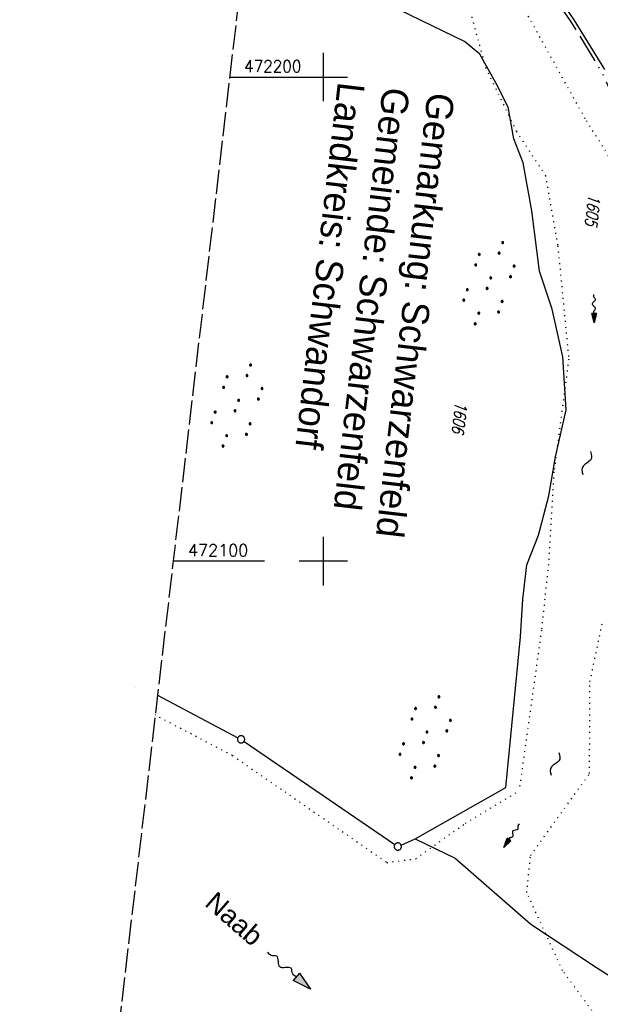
# Model space of a CAD drawing. Extents: x 510637 to 511182, y 471777 to 472747.
# Tile 8 of 42: x 510637 to 510757, y 472008 to 472212. Entities that reach past the tile are written whole.
import ezdxf

# ---------------------------------------------------------------- set-up
doc = ezdxf.new("R2010")
doc.units = 0
doc.header["$LTSCALE"] = 10
doc.header["$MEASUREMENT"] = 0
for name, pattern in [('ACAD_ISO13W100', [37, 12, -3, 12, -3, 0.5, -3, 0.5, -3]), ('LT00', [0]), ('LT14', [0.6, 0.5, -0.1]), ('PUNKTX2_STR', [0.6, 0.1, -0.5])]:
    doc.linetypes.add(name, pattern=pattern)
doc.layers.get('0').update_dxf_attribs({"linetype": 'LT00'})
for name, color, linetype in [('--FLIEßRICHTPFEIL', 180, 'Continuous'), ('--WASSER_GRENZE', 180, 'PUNKTX2_STR'), ('--WASSER_NUTZUNG', 180, 'Continuous'), ('DFK_FLUR_NR', 250, 'LT00'), ('DFK_GZPKT', 250, 'LT00'), ('DFK_KATASTER', 250, 'LT00'), ('DFK_NUTZUNG', 250, 'LT00'), ('DFK_TOPO-SYM', 252, 'LT00'), ('GASLTG', 250, 'ACAD_ISO13W100'), ('GEWÄSSERNAME', 255, 'Continuous'), ('GRENZNAME', 250, 'Continuous'), ('V94_RASTER', 250, 'LT00')]:
    doc.layers.add(name, color=color, linetype=linetype)
doc.layers.add('-BLATT_94-RAND', color=7, linetype='LT14', plot=False)
doc.styles.add('Beschrift', font='ARIAL.TTF')
doc.styles.get("Standard").update_dxf_attribs({"font": 'romans.shx'})
doc.styles.add('UNIR-H', font='unir_h.shx', dxfattribs={"width": 0.8})

# ---------------------------------------------------------------- blocks, each defined once
blk = doc.blocks.new('SYMB7110')
at = {"color": 0, "linetype": 'ByBlock'}
for p, q in [((-0.515, 0.392919), (-0.515, 0.367081)), ((-0.51, 0.362895), (-0.51, 0.397105)), ((-0.505, 0.399164), (-0.505, 0.360836)), ((-0.5, 0.360204), (-0.5, 0.399796)), ((-0.495, 0.399164), (-0.495, 0.360836)), ((-0.49, 0.362895), (-0.49, 0.397105)), ((-0.485, 0.392919), (-0.485, 0.367081)), ((-0.48, 0.379874), (-0.48, 0.380145)), ((-0.285, 0.392919), (-0.285, 0.367081)), ((-0.28, 0.362895), (-0.28, 0.397105)), ((-0.275, 0.399164), (-0.275, 0.360836)), ((-0.27, 0.360204), (-0.27, 0.399796)), ((-0.265, 0.399164), (-0.265, 0.360836)), ((-0.26, 0.362895), (-0.26, 0.397105)), ((-0.255, 0.392919), (-0.255, 0.367081)), ((-0.25, 0.379874), (-0.25, 0.380146)), ((0.255, 0.392919), (0.255, 0.367081)), ((0.26, 0.362895), (0.26, 0.397105)), ((0.265, 0.399164), (0.265, 0.360836)), ((0.27, 0.360204), (0.27, 0.399796)), ((0.275, 0.399164), (0.275, 0.360836)), ((0.28, 0.362895), (0.28, 0.397105)), ((0.285, 0.392919), (0.285, 0.367081)), ((0.29, 0.379874), (0.29, 0.380145)), ((0.485, 0.392919), (0.485, 0.367081)), ((0.49, 0.362895), (0.49, 0.397105)), ((0.495, 0.399164), (0.495, 0.360836)), ((0.5, 0.360204), (0.5, 0.399796)), ((0.505, 0.399164), (0.505, 0.360836)), ((0.51, 0.362895), (0.51, 0.397105)), ((0.515, 0.392919), (0.515, 0.367081)), ((0.52, 0.379874), (0.52, 0.380146)), ((-0.9, 0.012919), (-0.9, -0.012919)), ((-0.895, -0.017106), (-0.895, 0.017105)), ((-0.89, 0.019164), (-0.89, -0.019164)), ((-0.885, -0.019797), (-0.885, 0.019796)), ((-0.88, 0.019164), (-0.88, -0.019164)), ((-0.875, -0.017106), (-0.875, 0.017105)), ((-0.87, 0.012919), (-0.87, -0.012919)), ((-0.865, -0.000126), (-0.865, 0.000145)), ((-0.67, 0.012919), (-0.67, -0.012919)), ((-0.665, -0.017106), (-0.665, 0.017105)), ((-0.66, 0.019164), (-0.66, -0.019164)), ((-0.655, -0.019797), (-0.655, 0.019796)), ((-0.65, 0.019164), (-0.65, -0.019164)), ((-0.645, -0.017106), (-0.645, 0.017105)), ((-0.64, 0.012919), (-0.64, -0.012919)), ((-0.635, -0.000126), (-0.635, 0.000145)), ((-0.13, 0.012919), (-0.13, -0.012919)), ((-0.125, -0.017105), (-0.125, 0.017105)), ((-0.12, 0.019164), (-0.12, -0.019164)), ((-0.115, -0.019796), (-0.115, 0.019796)), ((-0.11, 0.019164), (-0.11, -0.019164)), ((-0.105, -0.017105), (-0.105, 0.017105)), ((-0.1, 0.012919), (-0.1, -0.012919)), ((-0.095, -0.000126), (-0.095, 0.000146)), ((0.1, 0.012919), (0.1, -0.012919)), ((0.105, -0.017105), (0.105, 0.017105)), ((0.11, 0.019164), (0.11, -0.019164)), ((0.115, -0.019796), (0.115, 0.019796)), ((0.12, 0.019164), (0.12, -0.019164)), ((0.125, -0.017105), (0.125, 0.017105)), ((0.13, 0.012919), (0.13, -0.012919)), ((0.135, -0.000126), (0.135, 0.000146)), ((0.64, 0.012919), (0.64, -0.012919)), ((0.645, -0.017105), (0.645, 0.017105)), ((0.65, 0.019164), (0.65, -0.019164)), ((0.655, -0.019796), (0.655, 0.019796)), ((0.66, 0.019164), (0.66, -0.019164)), ((0.665, -0.017105), (0.665, 0.017105)), ((0.67, 0.012919), (0.67, -0.012919)), ((0.675, -0.000126), (0.675, 0.000146)), ((0.87, 0.012919), (0.87, -0.012919)), ((0.875, -0.017105), (0.875, 0.017105)), ((0.88, 0.019164), (0.88, -0.019164)), ((0.885, -0.019796), (0.885, 0.019796)), ((0.89, 0.019164), (0.89, -0.019164)), ((0.895, -0.017105), (0.895, 0.017105)), ((0.9, 0.012919), (0.9, -0.012919)), ((0.905, -0.000126), (0.905, 0.000146)), ((-0.515, -0.367081), (-0.515, -0.392919)), ((-0.51, -0.397105), (-0.51, -0.362895)), ((-0.505, -0.360836), (-0.505, -0.399164)), ((-0.5, -0.399796), (-0.5, -0.360204)), ((-0.495, -0.360836), (-0.495, -0.399164)), ((-0.49, -0.397106), (-0.49, -0.362895)), ((-0.485, -0.367081), (-0.485, -0.392919)), ((-0.48, -0.380126), (-0.48, -0.379855)), ((-0.285, -0.367081), (-0.285, -0.392919)), ((-0.28, -0.397105), (-0.28, -0.362895)), ((-0.275, -0.360836), (-0.275, -0.399164)), ((-0.27, -0.399796), (-0.27, -0.360204)), ((-0.265, -0.360836), (-0.265, -0.399164)), ((-0.26, -0.397105), (-0.26, -0.362895)), ((-0.255, -0.367081), (-0.255, -0.392919)), ((-0.25, -0.380126), (-0.25, -0.379855)), ((0.255, -0.367081), (0.255, -0.392919)), ((0.26, -0.397105), (0.26, -0.362895)), ((0.265, -0.360836), (0.265, -0.399164)), ((0.27, -0.399796), (0.27, -0.360204)), ((0.275, -0.360836), (0.275, -0.399164)), ((0.28, -0.397105), (0.28, -0.362895)), ((0.285, -0.367081), (0.285, -0.392919)), ((0.29, -0.380126), (0.29, -0.379855)), ((0.485, -0.367081), (0.485, -0.392919)), ((0.49, -0.397105), (0.49, -0.362895)), ((0.495, -0.360836), (0.495, -0.399164)), ((0.5, -0.399796), (0.5, -0.360204)), ((0.505, -0.360836), (0.505, -0.399164)), ((0.51, -0.397105), (0.51, -0.362895)), ((0.515, -0.367081), (0.515, -0.392919)), ((0.52, -0.380126), (0.52, -0.379855))]:
    blk.add_line(p, q, dxfattribs=at)
for points in [[(-0.48, 0.38), (-0.481981, 0.388678), (-0.48753, 0.395637), (-0.49555, 0.399499), (-0.50445, 0.399499), (-0.51247, 0.395637), (-0.518019, 0.388678), (-0.52, 0.38), (-0.518019, 0.371322), (-0.51247, 0.364363), (-0.50445, 0.360501), (-0.49555, 0.360501), (-0.48753, 0.364363), (-0.481981, 0.371322), (-0.48, 0.38)], [(-0.25, 0.38), (-0.251981, 0.388678), (-0.25753, 0.395637), (-0.26555, 0.399499), (-0.27445, 0.399499), (-0.28247, 0.395637), (-0.288019, 0.388678), (-0.29, 0.38), (-0.288019, 0.371322), (-0.28247, 0.364363), (-0.27445, 0.360501), (-0.26555, 0.360501), (-0.25753, 0.364363), (-0.251981, 0.371322), (-0.25, 0.38)], [(0.29, 0.38), (0.288019, 0.388678), (0.28247, 0.395637), (0.27445, 0.399499), (0.26555, 0.399499), (0.25753, 0.395637), (0.251981, 0.388678), (0.25, 0.38), (0.251981, 0.371322), (0.25753, 0.364363), (0.26555, 0.360501), (0.27445, 0.360501), (0.28247, 0.364363), (0.288019, 0.371322), (0.29, 0.38)], [(0.52, 0.38), (0.518019, 0.388678), (0.51247, 0.395637), (0.50445, 0.399499), (0.495549, 0.399499), (0.48753, 0.395637), (0.481981, 0.388678), (0.48, 0.38), (0.481981, 0.371322), (0.48753, 0.364363), (0.495549, 0.360501), (0.50445, 0.360501), (0.51247, 0.364363), (0.518019, 0.371322), (0.52, 0.38)], [(-0.865, 0), (-0.866981, 0.008678), (-0.87253, 0.015637), (-0.88055, 0.019498), (-0.88945, 0.019498), (-0.89747, 0.015637), (-0.903019, 0.008678), (-0.905, 0)], [(-0.905, 0), (-0.903019, -0.008678), (-0.89747, -0.015637), (-0.88945, -0.019499), (-0.88055, -0.019499), (-0.87253, -0.015637), (-0.866981, -0.008678), (-0.865, 0)], [(-0.635, 0), (-0.636981, 0.008678), (-0.64253, 0.015637), (-0.65055, 0.019498), (-0.65945, 0.019498), (-0.66747, 0.015637), (-0.673019, 0.008678), (-0.675, 0)], [(-0.675, 0), (-0.673019, -0.008678), (-0.66747, -0.015637), (-0.65945, -0.019499), (-0.65055, -0.019499), (-0.64253, -0.015637), (-0.636981, -0.008678), (-0.635, 0)], [(-0.095, 0), (-0.096981, 0.008678), (-0.10253, 0.015637), (-0.11055, 0.019499), (-0.11945, 0.019499), (-0.12747, 0.015637), (-0.133019, 0.008678), (-0.135, 0)], [(-0.135, 0), (-0.133019, -0.008678), (-0.12747, -0.015637), (-0.11945, -0.019499), (-0.11055, -0.019499), (-0.10253, -0.015637), (-0.096981, -0.008678), (-0.095, 0)], [(0.135, 0), (0.133019, 0.008678), (0.12747, 0.015637), (0.11945, 0.019499), (0.11055, 0.019499), (0.10253, 0.015637), (0.096981, 0.008678), (0.095, 0)], [(0.095, 0), (0.096981, -0.008678), (0.10253, -0.015637), (0.11055, -0.019499), (0.11945, -0.019499), (0.12747, -0.015637), (0.133019, -0.008678), (0.135, 0)], [(0.675, 0), (0.673019, 0.008678), (0.66747, 0.015637), (0.65945, 0.019499), (0.65055, 0.019499), (0.64253, 0.015637), (0.636981, 0.008678), (0.635, 0)], [(0.635, 0), (0.636981, -0.008678), (0.64253, -0.015637), (0.65055, -0.019499), (0.65945, -0.019499), (0.66747, -0.015637), (0.673019, -0.008678), (0.675, 0)], [(0.905, 0), (0.903019, 0.008678), (0.89747, 0.015637), (0.88945, 0.019499), (0.88055, 0.019499), (0.87253, 0.015637), (0.866981, 0.008678), (0.865, 0)], [(0.865, 0), (0.866981, -0.008678), (0.87253, -0.015637), (0.88055, -0.019499), (0.88945, -0.019499), (0.89747, -0.015637), (0.903019, -0.008678), (0.905, 0)], [(-0.48, -0.38), (-0.481981, -0.371322), (-0.48753, -0.364363), (-0.49555, -0.360501), (-0.50445, -0.360501), (-0.51247, -0.364363), (-0.518019, -0.371322), (-0.52, -0.38), (-0.518019, -0.388678), (-0.51247, -0.395637), (-0.50445, -0.399499), (-0.49555, -0.399499), (-0.48753, -0.395637), (-0.481981, -0.388678), (-0.48, -0.38)], [(-0.25, -0.38), (-0.251981, -0.371322), (-0.25753, -0.364363), (-0.26555, -0.360501), (-0.27445, -0.360501), (-0.28247, -0.364363), (-0.288019, -0.371322), (-0.29, -0.38), (-0.288019, -0.388678), (-0.28247, -0.395637), (-0.27445, -0.399499), (-0.26555, -0.399499), (-0.25753, -0.395637), (-0.251981, -0.388678), (-0.25, -0.38)], [(0.29, -0.38), (0.288019, -0.371322), (0.28247, -0.364363), (0.27445, -0.360501), (0.26555, -0.360501), (0.25753, -0.364363), (0.251981, -0.371322), (0.25, -0.38), (0.251981, -0.388678), (0.25753, -0.395637), (0.26555, -0.399499), (0.27445, -0.399499), (0.28247, -0.395637), (0.288019, -0.388678), (0.29, -0.38)], [(0.52, -0.38), (0.518019, -0.371322), (0.51247, -0.364363), (0.50445, -0.360501), (0.495549, -0.360501), (0.48753, -0.364363), (0.481981, -0.371322), (0.48, -0.38), (0.481981, -0.388678), (0.48753, -0.395637), (0.495549, -0.399499), (0.50445, -0.399499), (0.51247, -0.395637), (0.518019, -0.388678), (0.52, -0.38)]]:
    blk.add_lwpolyline(points, dxfattribs=at)
blk = doc.blocks.new('SYMB7251')
at = {"color": 0, "linetype": 'ByBlock'}
for points in [[(-0.25, 0), (-0.208333, 0.028889), (-0.166667, 0.051111), (-0.125, 0.06), (-0.083333, 0.051111), (-0.041667, 0.028889), (0, 0)], [(0, 0), (0.041667, -0.028889), (0.083333, -0.051111), (0.125, -0.06), (0.166667, -0.051111), (0.208333, -0.028889), (0.25, 0)]]:
    blk.add_lwpolyline(points, dxfattribs=at)
blk = doc.blocks.new('SYMB7301')
at = {"color": 0, "linetype": 'ByBlock'}
for p, q in [((-0.128693, 0), (0, 0.128693)), ((0, -0.128693), (-0.128693, 0)), ((0, 0.128693), (0.128693, 0)), ((0.128693, 0), (0, -0.128693)), ((0.000059, -0.009738), (0.000059, 0.009897)), ((-0.00901, -0.004339), (-0.002225, -0.009749))]:
    blk.add_line(p, q, dxfattribs=at)
for points in [[(-0.002225, 0.009749), (-0.00901, 0.004339), (-0.00901, -0.004339)], [(0.01, 0), (0.006235, 0.007818), (-0.002225, 0.009749)], [(-0.002225, -0.009749), (0.006235, -0.007818), (0.01, 0)]]:
    blk.add_lwpolyline(points, dxfattribs=at)
blk = doc.blocks.new('SYMB7010')
at = {"color": 0, "linetype": 'ByBlock'}
for points in [[(-0.031408, 0.499213), (-0.093728, 0.49134), (-0.15457, 0.475719), (-0.212975, 0.452595), (-0.268021, 0.422333), (-0.31884, 0.385411), (-0.36463, 0.342411), (-0.40467, 0.29401), (-0.438329, 0.240973), (-0.465074, 0.184136), (-0.484486, 0.124395), (-0.496256, 0.062692), (-0.5002, 0)], [(-0.5002, 0), (-0.496256, -0.062692), (-0.484486, -0.124395), (-0.465075, -0.184136), (-0.438329, -0.240973), (-0.404671, -0.29401), (-0.36463, -0.342411), (-0.31884, -0.385411), (-0.268021, -0.422333), (-0.212975, -0.452595), (-0.154571, -0.475719), (-0.093728, -0.49134), (-0.031408, -0.499213), (0.031408, -0.499213)], [(0.5002, 0), (0.496256, 0.062692), (0.484485, 0.124395), (0.465074, 0.184136), (0.438329, 0.240973), (0.40467, 0.29401), (0.36463, 0.342411), (0.31884, 0.385411), (0.268021, 0.422333), (0.212975, 0.452595), (0.15457, 0.475719), (0.093728, 0.49134), (0.031408, 0.499213), (-0.031408, 0.499213)], [(0.031408, -0.499213), (0.093728, -0.491341), (0.15457, -0.475719), (0.212975, -0.452595), (0.268021, -0.422333), (0.31884, -0.385411), (0.36463, -0.342411), (0.404671, -0.294011), (0.438329, -0.240974), (0.465075, -0.184136), (0.484486, -0.124395), (0.496256, -0.062692), (0.500201, 0)]]:
    blk.add_lwpolyline(points, dxfattribs=at)
blk = doc.blocks.new('FLIEßRICHTPFEIL')
at = {"layer": '--FLIEßRICHTPFEIL'}
blk.add_hatch(color=256, dxfattribs=at).paths.add_polyline_path([(-1.95, 0.4875), (-1.95, -0.4875), (0, 0)])
for p, q in [((-1.95, 0.4875), (-1.95, -0.4875)), ((-1.95, 0.4875), (0, 0)), ((0, 0), (-1.95, -0.4875))]:
    blk.add_line(p, q, dxfattribs=at)
at = {"layer": '--FLIEßRICHTPFEIL', "start_tangent": (-1, 0), "end_tangent": (-1, 0)}
blk.add_spline([(-1.95, 0), (-2.4375, 0), (-2.925, 0.325), (-3.4125, 0), (-3.9, -0.325), (-4.3875, 0), (-4.875, 0.325), (-5.3625, 0), (-5.85, 0)], degree=3, dxfattribs=at)

msp = doc.modelspace()

# ---------------------------------------------------------------- linework, layer by layer
at = {"layer": '--WASSER_GRENZE', "ltscale": 0.2}
for p, q in [((510754.14, 472191.41), (510734.71, 472226.4)), ((510730.69, 472212.43), (510733.56, 472201.96)), ((510733.56, 472201.96), (510739.91, 472188.81)), ((510766, 472172.5), (510754.14, 472191.41)), ((510739.91, 472188.81), (510745.94, 472179.66)), ((510745.94, 472179.66), (510748.48, 472165.15)), ((510748.48, 472165.15), (510750.75, 472141.74)), ((510750.75, 472141.74), (510747.69, 472118.46)), ((510747.69, 472118.46), (510746.66, 472100.5)), ((510746.66, 472100.5), (510745.11, 472085.73)), ((510755.13, 472075.13), (510757.81, 472087.78)), ((510745.11, 472085.73), (510740.46, 472052.52)), ((510755.05, 472056.13), (510755.13, 472075.13)), ((510681.25, 472059.82), (510665.27, 472068.18)), ((510681.25, 472059.82), (510713.15, 472037.74)), ((510742.84, 472039.16), (510755.05, 472056.13)), ((510729.4, 472045.84), (510740.46, 472052.52)), ((510719.11, 472038.51), (510729.4, 472045.84)), ((510713.15, 472037.74), (510719.11, 472038.51)), ((510742.07, 472031.53), (510742.84, 472039.16)), ((510749.48, 472015.36), (510742.07, 472031.53)), ((510769.83, 471987.86), (510749.48, 472015.36))]:
    msp.add_line(p, q, dxfattribs=at)
at = {"layer": '-BLATT_94-RAND'}
msp.add_lwpolyline([(510744.52, 472747.01), (510637.26, 471828.25), (511074.29, 471777.23), (511181.55, 472695.99), (510744.52, 472747.01)], dxfattribs=at)
at = {"layer": 'DFK_KATASTER'}
for p, q in [((510744.46, 472222.57), (510751.78, 472211.85)), ((510729.2, 472207.35), (510715.68, 472213.88)), ((510751.78, 472211.85), (510758.11, 472201.59)), ((510732.39, 472204.75), (510729.2, 472207.35)), ((510735.77, 472198.65), (510732.39, 472204.75)), ((510738.25, 472193.79), (510735.77, 472198.65)), ((510739.39, 472187.24), (510738.25, 472193.79)), ((510741.32, 472182.26), (510739.39, 472187.24)), ((510743.1, 472172.39), (510741.32, 472182.26)), ((510744.69, 472159.91), (510743.1, 472172.39)), ((510747.3, 472152.08), (510744.69, 472159.91)), ((510749.55, 472142.21), (510747.3, 472152.08)), ((510750.2, 472131.27), (510749.55, 472142.21)), ((510747.98, 472121.53), (510750.2, 472131.27)), ((510746.66, 472113.5), (510747.98, 472121.53)), ((510744.47, 472105.38), (510746.66, 472113.5)), ((510742.1, 472099.24), (510744.47, 472105.38)), ((510741.27, 472092.16), (510742.1, 472099.24)), ((510740.81, 472084.37), (510741.27, 472092.16)), ((510737.73, 472053.24), (510740.81, 472084.37)), ((510665.75, 472072.29), (510682.36, 472063.53)), ((510683.64, 472062.76), (510714.79, 472041.46)), ((510719.02, 472042.61), (510737.73, 472053.24)), ((510716.1, 472041.34), (510719.02, 472042.61)), ((510719.02, 472042.61), (510727.26, 472038.67)), ((510727.26, 472038.67), (510742.91, 472025.03)), ((510742.91, 472025.03), (510756.51, 472016.02)), ((510756.51, 472016.02), (510772.28, 472006.11))]:
    msp.add_line(p, q, dxfattribs=at)
at = {"layer": 'GASLTG', "ltscale": 0.05, "flags": 128}
msp.add_lwpolyline([(510864, 471801.78), (510861.12, 471810.98), (510858.56, 471818.8), (510854.88, 471827.36), (510845.16, 471847.74), (510833.55, 471870.29), (510820.88, 471895.41), (510815.24, 471907.04), (510808.36, 471924.03), (510802.87, 471939.39), (510802.87, 471939.39), (510798.88, 471951.67), (510793.31, 471966.52), (510784.31, 471985.42), (510781.45, 471991.41), (510778.34, 471998.29), (510771.89, 472013.18), (510768.45, 472022.05), (510766.76, 472026.94), (510765.71, 472032.52), (510765.07, 472039.47), (510765.01, 472043.67), (510765.5, 472052.73), (510767.03, 472075.69), (510768.15, 472090.5), (510768.95, 472106.37), (510769.79, 472115.59), (510770.67, 472126.57), (510771.32, 472148.21), (510771.58, 472157.8), (510771.1, 472167.01), (510769.35, 472174.79), (510767.65, 472179.41), (510763.26, 472188.42), (510757.58, 472201.11), (510751.26, 472211.43), (510743.88, 472222.11), (510737.55, 472230.63), (510732.72, 472236.3), (510725.1, 472246.12), (510721.86, 472251.1), (510719.59, 472257.55), (510718.78, 472259.47), (510717.4, 472264.42), (510716.35, 472272.74), (510715.92, 472281.65), (510715.98, 472283.9), (510715.89, 472284.67), (510717.41, 472290.69), (510722.26, 472309.77), (510722.71, 472313.22), (510723.17, 472322.55), (510723.12, 472323.59), (510721.85, 472330.2), (510719.12, 472338.66), (510716.17, 472345.62), (510715.25, 472348.08), (510710.6, 472357.01), (510707.86, 472361.5), (510701.87, 472369.64), (510700.87, 472370.86)], dxfattribs=at)
at = {"layer": 'V94_RASTER'}
for p, q in [((510700, 472205), (510700, 472195)), ((510680.66, 472200), (510705, 472200)), ((510700, 472105), (510700, 472095)), ((510687.89, 472100), (510668.98, 472100)), ((510705, 472100), (510695, 472100))]:
    msp.add_line(p, q, dxfattribs=at)

# ---------------------------------------------------------------- block references
at = {"layer": '--FLIEßRICHTPFEIL'}
for p, rotation in [((510756, 472149.22), 270.7384442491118), ((510737.3, 472040.87), 235.8714644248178)]:
    msp.add_blockref('FLIEßRICHTPFEIL', p, dxfattribs=dict(at, rotation=rotation))
at = {"layer": '--FLIEßRICHTPFEIL', "xscale": 2.000000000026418, "yscale": 2.000000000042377, "zscale": 2, "rotation": 319.5605232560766}
msp.add_blockref('FLIEßRICHTPFEIL', (510697.4, 472011.59), dxfattribs=at)
at = {"layer": '--WASSER_NUTZUNG', "xscale": 10, "yscale": 10, "zscale": 10, "rotation": 251.28826}
for p in [(510754.46, 472120.25), (510747.92, 472058.12)]:
    msp.add_blockref('SYMB7251', p, dxfattribs=at)
at = {"layer": 'DFK_GZPKT', "xscale": 1.499999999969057, "yscale": 1.5, "zscale": 1.5, "rotation": 251.2881100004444}
for p in [(510683.02, 472063.18), (510715.41, 472041.04)]:
    msp.add_blockref('SYMB7010', p, dxfattribs=at)
at = {"layer": 'DFK_NUTZUNG', "xscale": 10, "yscale": 10, "zscale": 10, "rotation": 251.28826}
for p in [(510734.25, 472157.42), (510682.14, 472132.14), (510721.08, 472063.6)]:
    msp.add_blockref('SYMB7110', p, dxfattribs=at)
at = {"layer": 'DFK_TOPO-SYM', "xscale": 0.1, "yscale": 0.1, "zscale": 0.1, "rotation": 359.99968}
msp.add_blockref('SYMB7301', (510661.12, 472073.96), dxfattribs=at)

# ---------------------------------------------------------------- texts
at = {"layer": 'DFK_FLUR_NR', "oblique": 13.754, "width": 0.75}
for s, p in [('1605', (510754.87, 472175.84)), ('1606', (510727.33, 472133))]:
    msp.add_text(s, height=2.5, rotation=263.3409, dxfattribs=at).set_placement(p)
at = {"layer": 'GEWÄSSERNAME', "style": 'Beschrift'}
msp.add_text('Naab', height=4, rotation=318.9328, dxfattribs=at).set_placement((510675.28, 472028.99))
at = {"layer": 'GRENZNAME', "insert": (510727.16, 472196.34), "char_height": 5.6, "width": 100.22, "attachment_point": 1, "rotation": 263.3409, "style": 'UNIR-H'}
msp.add_mtext('{\\W1;Gemarkung: Schwarzenfeld\\PGemeinde: Schwarzenfeld\\PLandkreis: Schwandorf}', dxfattribs=at)
at = {"layer": 'V94_RASTER'}
for s, width, p in [(' 472200', 0.921, (510682.07, 472201)), (' 472100', 0.969, (510670.39, 472101))]:
    msp.add_text(s, height=2.5, rotation=0.0005, dxfattribs=dict(at, width=width)).set_placement(p)

doc.saveas('drawing.dxf')
